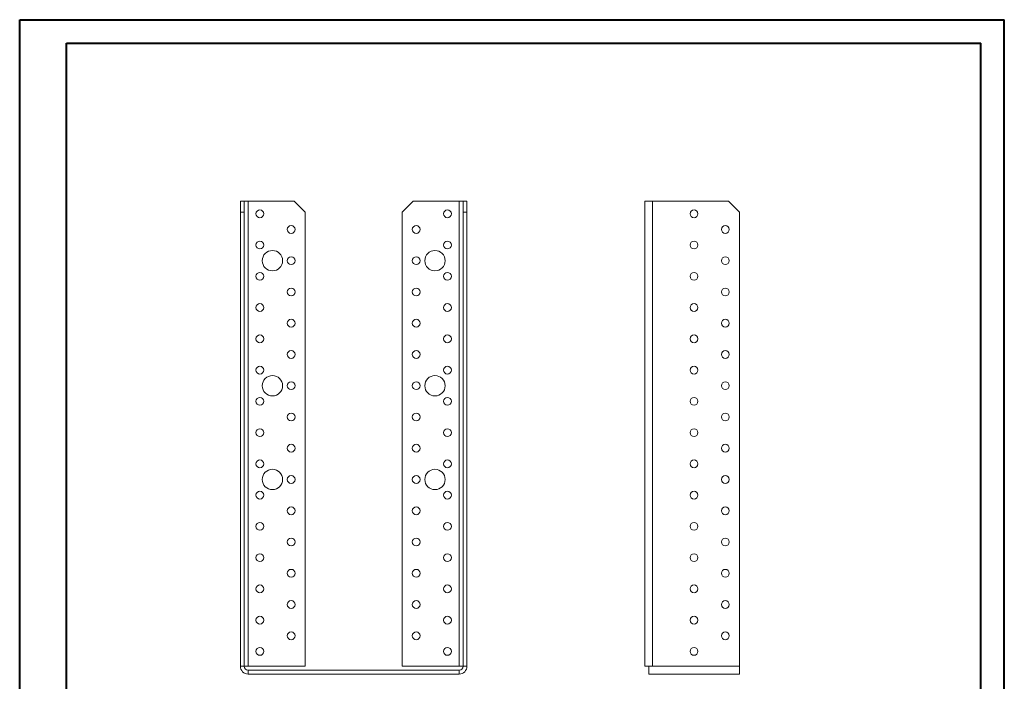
# Model space of a CAD drawing. Header units: millimetres. Extents: x 0 to 210, y 0 to 297.
# Tile 3 of 3: x 0 to 210, y 156 to 297. Entities that reach past the tile are written whole.
import ezdxf

# ---------------------------------------------------------------- set-up
doc = ezdxf.new("R2010")
doc.units = ezdxf.units.MM

msp = doc.modelspace()

# ---------------------------------------------------------------- linework, layer by layer
at = {"color": 7, "linetype": 'Continuous', "lineweight": 40}
for p, q in [((0.08, 0.21), (0.08, 297.21)), ((0.08, 297.21), (210.08, 297.21)), ((210.08, 0.21), (210.08, 297.21)), ((210.08, 292.21), (210.08, 297.21)), ((10.08, 292.21), (205.08, 292.21)), ((10.08, 5.21), (10.08, 292.21)), ((205.08, 5.21), (205.08, 292.21))]:
    msp.add_line(p, q, dxfattribs=at)
at = {"color": 7, "linetype": 'Continuous', "lineweight": 15}
for p, q in [((47.15, 258.48), (47.98, 258.48)), ((47.15, 256.15), (47.15, 258.48)), ((47.98, 258.48), (47.98, 256.15)), ((48.81, 258.48), (47.98, 258.48)), ((48.81, 159.32), (48.81, 258.48)), ((48.81, 258.48), (58.65, 258.48)), ((60.98, 256.15), (58.65, 258.48)), ((83.98, 258.48), (81.65, 256.15)), ((83.98, 258.48), (93.81, 258.48)), ((93.81, 258.48), (93.81, 159.32)), ((94.65, 258.48), (93.81, 258.48)), ((94.65, 256.15), (94.65, 258.48)), ((94.65, 258.48), (95.48, 258.48)), ((95.48, 258.48), (95.48, 256.15)), ((133.41, 258.48), (133.41, 159.32)), ((133.41, 258.48), (135.08, 258.48)), ((135.08, 258.48), (135.08, 159.32)), ((151.24, 258.48), (135.08, 258.48)), ((153.58, 256.15), (151.24, 258.48)), ((47.98, 256.15), (47.15, 256.15)), ((47.15, 159.32), (47.15, 256.15)), ((47.98, 159.32), (47.98, 256.15)), ((60.98, 256.15), (60.98, 159.32)), ((81.65, 159.32), (81.65, 256.15)), ((95.48, 256.15), (94.65, 256.15)), ((94.65, 159.32), (94.65, 256.15)), ((95.48, 159.32), (95.48, 256.15)), ((153.58, 159.32), (153.58, 256.15)), ((47.98, 159.32), (47.15, 159.32)), ((47.98, 159.32), (48.81, 159.32)), ((60.98, 159.32), (48.81, 159.32)), ((48.81, 158.48), (48.81, 157.65)), ((48.81, 158.48), (93.81, 158.48)), ((48.81, 157.65), (93.81, 157.65)), ((93.81, 159.32), (81.65, 159.32)), ((93.81, 159.32), (94.65, 159.32)), ((93.81, 158.48), (93.81, 157.65)), ((94.65, 159.32), (95.48, 159.32)), ((134.24, 159.32), (133.41, 159.32)), ((134.24, 157.65), (134.24, 159.32)), ((134.24, 159.32), (135.08, 159.32)), ((153.58, 157.65), (134.24, 157.65)), ((153.58, 159.32), (135.08, 159.32)), ((153.58, 159.32), (153.58, 157.65))]:
    msp.add_line(p, q, dxfattribs=at)
for centre, radius in [((51.31, 255.82), 0.833), ((91.31, 255.82), 0.833), ((143.91, 255.82), 0.833), ((57.98, 252.48), 0.833), ((84.65, 252.48), 0.833), ((150.58, 252.48), 0.833), ((51.31, 249.15), 0.833), ((91.31, 249.15), 0.833), ((143.91, 249.15), 0.833), ((53.98, 245.82), 2.17), ((88.65, 245.82), 2.17), ((57.98, 245.82), 0.833), ((84.65, 245.82), 0.833), ((150.58, 245.82), 0.833), ((51.31, 242.48), 0.833), ((91.31, 242.48), 0.833), ((143.91, 242.48), 0.833), ((57.98, 239.15), 0.833), ((84.65, 239.15), 0.833), ((150.58, 239.15), 0.833), ((51.31, 235.82), 0.833), ((91.31, 235.82), 0.833), ((143.91, 235.82), 0.833), ((57.98, 232.48), 0.833), ((84.65, 232.48), 0.833), ((150.58, 232.48), 0.833), ((51.31, 229.15), 0.833), ((91.31, 229.15), 0.833), ((143.91, 229.15), 0.833), ((57.98, 225.82), 0.833), ((84.65, 225.82), 0.833), ((150.58, 225.82), 0.833), ((51.31, 222.48), 0.833), ((91.31, 222.48), 0.833), ((143.91, 222.48), 0.833), ((53.98, 219.15), 2.17), ((88.65, 219.15), 2.17), ((57.98, 219.15), 0.833), ((84.65, 219.15), 0.833), ((150.58, 219.15), 0.833), ((51.31, 215.82), 0.833), ((91.31, 215.82), 0.833), ((143.91, 215.82), 0.833), ((57.98, 212.48), 0.833), ((84.65, 212.48), 0.833), ((150.58, 212.48), 0.833), ((51.31, 209.15), 0.833), ((91.31, 209.15), 0.833), ((143.91, 209.15), 0.833), ((57.98, 205.82), 0.833), ((84.65, 205.82), 0.833), ((150.58, 205.82), 0.833), ((51.31, 202.48), 0.833), ((91.31, 202.48), 0.833), ((143.91, 202.48), 0.833), ((53.98, 199.15), 2.17), ((57.98, 199.15), 0.833), ((84.65, 199.15), 0.833), ((88.65, 199.15), 2.17), ((150.58, 199.15), 0.833), ((51.31, 195.82), 0.833), ((91.31, 195.82), 0.833), ((143.91, 195.82), 0.833), ((57.98, 192.48), 0.833), ((84.65, 192.48), 0.833), ((150.58, 192.48), 0.833), ((51.31, 189.15), 0.833), ((91.31, 189.15), 0.833), ((143.91, 189.15), 0.833), ((57.98, 185.82), 0.833), ((84.65, 185.82), 0.833), ((150.58, 185.82), 0.833), ((51.31, 182.48), 0.833), ((91.31, 182.48), 0.833), ((143.91, 182.48), 0.833), ((57.98, 179.15), 0.833), ((84.65, 179.15), 0.833), ((150.58, 179.15), 0.833), ((51.31, 175.82), 0.833), ((91.31, 175.82), 0.833), ((143.91, 175.82), 0.833), ((57.98, 172.48), 0.833), ((84.65, 172.48), 0.833), ((150.58, 172.48), 0.833), ((51.31, 169.15), 0.833), ((91.31, 169.15), 0.833), ((143.91, 169.15), 0.833), ((57.98, 165.82), 0.833), ((84.65, 165.82), 0.833), ((150.58, 165.82), 0.833), ((51.31, 162.48), 0.833), ((91.31, 162.48), 0.833), ((143.91, 162.48), 0.833)]:
    msp.add_circle(centre, radius, dxfattribs=at)
for centre, radius, start, end in [((48.81, 159.32), 1.67, 180, 270), ((48.81, 159.32), 0.833, 180, 270), ((93.81, 159.32), 0.833, 270, 0), ((93.81, 159.32), 1.67, 270, 0)]:
    msp.add_arc(centre, radius, start, end, dxfattribs=at)

doc.saveas('drawing.dxf')
